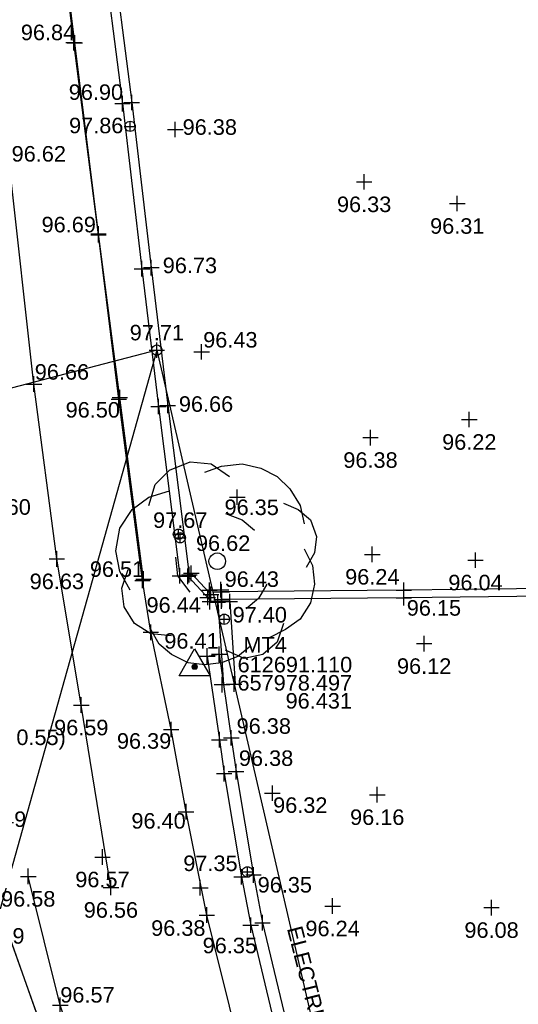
# Model space of a CAD drawing. Header units: metres. Extents: x 610185 to 614128, y 655663 to 660921.
# Tile 15 of 94: x 612683 to 612707, y 657962 to 658010. Entities that reach past the tile are written whole.
import ezdxf
from ezdxf.enums import TextEntityAlignment as Align

# ---------------------------------------------------------------- set-up
doc = ezdxf.new("R2010")
doc.units = ezdxf.units.M
doc.header["$MEASUREMENT"] = 0
doc.linetypes.add('CENTER', pattern=[50.8, 31.75, -6.35, 6.35, -6.35])
doc.linetypes.add('DASHED', pattern=[19.05, 12.7, -6.35])
for name, color, linetype in [('3D_WALL_ELEVATION', 7, 'Continuous'), ('3D_WALL_LINE', 7, 'Continuous'), ('3D_WALL_SYMBOL', 7, 'Continuous'), ('CONTOUR_ELEVATION', 56, 'Continuous'), ('CONTOUR_SYMBOL', 56, 'Continuous'), ('CONTROL_ID', 1, 'Continuous'), ('CONTROL_SYMBOL', 1, 'Continuous'), ('CONTROL_XYZ', 1, 'Continuous'), ('DETAIL_DES', 250, 'Continuous'), ('KERB_BOTTOM_ELEVATION', 7, 'Continuous'), ('KERB_BOTTOM_LINE', 7, 'Continuous'), ('KERB_BOTTOM_SYMBOL', 7, 'Continuous'), ('KERB_TOP_ELEVATION', 252, 'Continuous'), ('KERB_TOP_LINE', 252, 'Continuous'), ('KERB_TOP_SYMBOL', 252, 'Continuous'), ('METAL_SPOTHEIGHT_ELEVATION', 250, 'Continuous'), ('METAL_SPOTHEIGHT_SYMBOL', 250, 'Continuous'), ('OVERHEAD_WIRE_LINE', 20, 'OVERHEADWIRE'), ('OVERHEAD_WIRE_SYMBOL', 20, 'CENTER'), ('RIDGE_ELEVATION', 250, 'Continuous'), ('RIDGE_LINE', 250, 'CENTER'), ('RIDGE_SYMBOL', 250, 'Continuous'), ('ROAD_ELEVATION', 7, 'Continuous'), ('ROAD_LINE', 7, 'Continuous'), ('ROAD_SYMBOL', 7, 'Continuous'), ('TEXTS', 7, 'Continuous'), ('TOP_OF_WALL_ELEVATION', 211, 'Continuous'), ('TREE_SYMBOL', 93, 'Continuous'), ('WALL_TOP_SYMBOL', 211, 'Continuous'), ('WHITE_LINE_DASHED_ELEVATION', 254, 'Continuous'), ('WHITE_LINE_DASHED_LINE', 254, 'DASHED'), ('WHITE_LINE_DASHED_SYMBOL', 254, 'Continuous'), ('WHITE_LINE_SOLID_ELEVATION', 254, 'Continuous')]:
    doc.layers.add(name, color=color, linetype=linetype)
doc.styles.add('REGULAR', font='swissl.ttf')
doc.linetypes.add('OVERHEADWIRE', pattern='A,17,-1.387305,["OHW",REGULAR,S=1,R=0,X=0,Y=-0.5],-4.612695,17', length=40)

# ---------------------------------------------------------------- blocks, each defined once
blk = doc.blocks.new('S061')
at = {"color": 0, "linetype": 'Continuous'}
for p, q in [((-0.5, 0), (0.5, 0)), ((0, -0.5), (0, 0.5))]:
    blk.add_line(p, q, dxfattribs=at)
blk = doc.blocks.new('019')
at = {"color": 0, "linetype": 'Continuous'}
for p, q in [((-0.23, 0.44), (-0.13, 0.48)), ((-0.13, 0.48), (-0.03, 0.47)), ((-0.3, 0.37), (-0.23, 0.44)), ((-0.06, 0.43), (0.02, 0.46)), ((-0.03, 0.47), (0.06, 0.41)), ((0.02, 0.46), (0.12, 0.47)), ((0.12, 0.47), (0.21, 0.45)), ((0.21, 0.45), (0.29, 0.41)), ((0.29, 0.41), (0.35, 0.35)), ((-0.33, 0.27), (-0.3, 0.37)), ((-0.33, 0.31), (-0.23, 0.34)), ((0.35, 0.35), (0.4, 0.27)), ((-0.41, 0.25), (-0.33, 0.31)), ((-0.47, 0.16), (-0.41, 0.25)), ((0.32, 0.28), (0.39, 0.25)), ((0.39, 0.25), (0.45, 0.2)), ((0.4, 0.27), (0.42, 0.18)), ((0.04, 0.23), (0.12, 0.2)), ((0.12, 0.2), (0.18, 0.15)), ((0.45, 0.2), (0.48, 0.12)), ((-0.49, 0.05), (-0.47, 0.16)), ((0.48, 0.12), (0.47, 0.04)), ((-0.47, -0.05), (-0.49, 0.05)), ((0.42, 0.06), (0.46, -0.02)), ((-0.19, -0.07), (-0.2, 0.02)), ((0.47, 0.04), (0.43, -0.03)), ((-0.46, -0.13), (-0.43, -0.04)), ((0.46, -0.02), (0.47, -0.11)), ((-0.42, -0.14), (-0.47, -0.05)), ((-0.13, -0.15), (-0.19, -0.07)), ((-0.45, -0.22), (-0.46, -0.13)), ((0.24, -0.11), (0.2, -0.18)), ((0.47, -0.11), (0.45, -0.2)), ((0.2, -0.18), (0.14, -0.23)), ((-0.4, -0.3), (-0.45, -0.22)), ((0.45, -0.2), (0.4, -0.28)), ((0.4, -0.28), (0.33, -0.33)), ((-0.32, -0.35), (-0.4, -0.3)), ((-0.28, -0.4), (-0.32, -0.33)), ((0.33, -0.33), (0.25, -0.37)), ((0.32, -0.3), (0.29, -0.39)), ((-0.22, -0.36), (-0.32, -0.35)), ((-0.22, -0.45), (-0.28, -0.4)), ((0.16, -0.41), (0.1, -0.46)), ((0.29, -0.39), (0.22, -0.45)), ((-0.14, -0.49), (-0.22, -0.45)), ((0.1, -0.46), (0.02, -0.49)), ((0.13, -0.47), (0.04, -0.43)), ((0.22, -0.45), (0.13, -0.47)), ((-0.06, -0.5), (-0.14, -0.49)), ((0.02, -0.49), (-0.06, -0.5))]:
    blk.add_line(p, q, dxfattribs=at)
blk = doc.blocks.new('S028')
at = {"color": 0, "linetype": 'Continuous'}
for p, q in [((-0.5, 0), (-0.48, 0.13)), ((-0.48, -0.13), (-0.5, 0)), ((-0.48, 0.13), (-0.43, 0.25)), ((-0.43, 0.25), (-0.35, 0.35)), ((-0.35, 0.35), (-0.25, 0.43)), ((-0.25, 0.43), (-0.13, 0.48)), ((-0.13, 0.48), (0, 0.5)), ((0, 0.5), (0.13, 0.48)), ((0.13, 0.48), (0.25, 0.43)), ((0.25, 0.43), (0.35, 0.35)), ((0.35, 0.35), (0.43, 0.25)), ((0.43, 0.25), (0.48, 0.13)), ((0.48, 0.13), (0.5, 0)), ((0.5, 0), (0.48, -0.13)), ((-0.43, -0.25), (-0.48, -0.13)), ((-0.35, -0.35), (-0.43, -0.25)), ((-0.25, -0.43), (-0.35, -0.35)), ((-0.13, -0.48), (-0.25, -0.43)), ((0, -0.5), (-0.13, -0.48)), ((0.13, -0.48), (0, -0.5)), ((0.25, -0.43), (0.13, -0.48)), ((0.35, -0.35), (0.25, -0.43)), ((0.43, -0.25), (0.35, -0.35)), ((0.48, -0.13), (0.43, -0.25))]:
    blk.add_line(p, q, dxfattribs=at)
blk = doc.blocks.new('042')
at = {"color": 0, "linetype": 'Continuous'}
for p, q in [((-0.5, 0), (-0.48, 0.13)), ((-0.48, -0.13), (-0.5, 0)), ((-0.5, 0), (0.5, 0)), ((-0.48, 0.13), (-0.43, 0.25)), ((-0.43, 0.25), (-0.35, 0.35)), ((-0.35, 0.35), (-0.25, 0.43)), ((-0.25, 0.43), (-0.13, 0.48)), ((-0.13, 0.48), (0, 0.5)), ((0, 0.5), (0.13, 0.48)), ((0, -0.5), (0, 0.5)), ((0.13, 0.48), (0.25, 0.43)), ((0.25, 0.43), (0.35, 0.35)), ((0.35, 0.35), (0.43, 0.25)), ((0.43, 0.25), (0.48, 0.13)), ((0.48, 0.13), (0.5, 0)), ((0.5, 0), (0.48, -0.13)), ((-0.43, -0.25), (-0.48, -0.13)), ((-0.35, -0.35), (-0.43, -0.25)), ((-0.25, -0.43), (-0.35, -0.35)), ((-0.13, -0.48), (-0.25, -0.43)), ((0, -0.5), (-0.13, -0.48)), ((0.13, -0.48), (0, -0.5)), ((0.25, -0.43), (0.13, -0.48)), ((0.35, -0.35), (0.25, -0.43)), ((0.43, -0.25), (0.35, -0.35)), ((0.48, -0.13), (0.43, -0.25))]:
    blk.add_line(p, q, dxfattribs=at)
blk = doc.blocks.new('036')
at = {"color": 0, "linetype": 'Continuous'}
for p, q in [((-0.5, -0.29), (0, 0.58)), ((0, 0.58), (0.5, -0.29)), ((-0.08, 0), (0.06, 0.06)), ((-0.08, 0), (-0.07, 0.03)), ((-0.07, -0.03), (-0.08, 0)), ((0.08, 0), (-0.08, 0)), ((0.06, -0.06), (-0.08, 0)), ((-0.07, 0.03), (-0.06, 0.06)), ((0, 0.08), (-0.06, -0.06)), ((-0.06, 0.06), (-0.03, 0.07)), ((0, -0.08), (-0.06, 0.06)), ((-0.06, 0.06), (0.06, 0.06)), ((-0.06, -0.06), (-0.06, 0.06)), ((-0.06, 0.06), (0.08, 0)), ((0.08, 0), (-0.06, -0.06)), ((-0.03, 0.07), (0, 0.08)), ((0, 0.08), (0.03, 0.07)), ((0, -0.08), (0, 0.08)), ((0.06, -0.06), (0, 0.08)), ((0.06, 0.06), (0, -0.08)), ((0.03, 0.07), (0.06, 0.06)), ((0.06, 0.06), (0.07, 0.03)), ((0.06, 0.06), (0.06, -0.06)), ((0.07, 0.03), (0.08, 0)), ((0.08, 0), (0.07, -0.03)), ((0.5, -0.29), (-0.5, -0.29)), ((-0.06, -0.06), (-0.07, -0.03)), ((-0.03, -0.07), (-0.06, -0.06)), ((-0.06, -0.06), (0.06, -0.06)), ((0, -0.08), (-0.03, -0.07)), ((0.03, -0.07), (0, -0.08)), ((0.06, -0.06), (0.03, -0.07)), ((0.07, -0.03), (0.06, -0.06))]:
    blk.add_line(p, q, dxfattribs=at)

msp = doc.modelspace()

# ---------------------------------------------------------------- linework, layer by layer
at = {"layer": '3D_WALL_LINE'}
for p, q in [((612690.85, 657982.946, 96.616), (612690.947, 657983.017, 96.574)), ((612690.947, 657983.017, 96.574), (612691.831, 657982.07, 96.45)), ((612690.403, 657982.889, 96.616), (612690.79, 657982.87, 96.574)), ((612690.79, 657982.87, 96.574), (612691.844, 657981.741, 96.426)), ((612692.383, 657982.221, 96.416), (612691.826, 657982.198, 96.429)), ((612691.826, 657982.198, 96.429), (612691.848, 657981.648, 96.429)), ((612692.383, 657982.221, 96.416), (612692.405, 657981.671, 96.416)), ((612692.405, 657981.671, 96.416), (612691.848, 657981.648, 96.429)), ((612692.232, 657981.625, 96.419), (612692.811, 657981.654, 96.419)), ((612692.232, 657981.625, 96.419), (612692.509, 657977.645, 96.389)), ((612692.811, 657981.654, 96.419), (612693.075, 657977.668, 96.389)), ((612691.719, 657979.018, 96.412), (612692.293, 657979.101, 96.412)), ((612692.509, 657977.645, 96.389), (612693.075, 657977.668, 96.389))]:
    msp.add_line(p, q, dxfattribs=at)
for points in [[(612684.602, 658030.099, 97.261), (612685.558, 658021.837, 97.17), (612686.584, 658013.831, 96.989), (612687.627, 658005.698, 96.903), (612688.569, 657997.727, 96.727), (612689.366, 657991.071, 96.656), (612690.403, 657982.889, 96.616)], [(612685.049, 658030.151, 97.261), (612686.004, 658021.891, 97.17), (612687.03, 658013.889, 96.989), (612688.073, 658005.753, 96.903), (612689.016, 657997.78, 96.727), (612689.812, 657991.126, 96.656), (612690.85, 657982.946, 96.616)], [(612717.777, 657982.375, 95.748), (612709.372, 657982.292, 95.905), (612701.207, 657982.203, 96.146), (612692.387, 657982.12, 96.413)], [(612717.791, 657982.005, 95.747), (612709.376, 657981.922, 95.905), (612701.211, 657981.833, 96.146), (612692.402, 657981.75, 96.412)], [(612691.719, 657979.018, 96.412), (612692.305, 657974.979, 96.381), (612692.538, 657973.338, 96.378), (612693.377, 657968.353, 96.354)], [(612692.293, 657979.101, 96.412), (612692.878, 657975.067, 96.381), (612693.11, 657973.438, 96.378), (612693.95, 657968.446, 96.354)], [(612693.377, 657968.353, 96.354), (612693.816, 657966.019, 96.348), (612695.438, 657959.267, 96.353), (612697.815, 657951.56, 96.389), (612699.098, 657947.692, 96.377), (612700.683, 657944.132, 96.42)], [(612693.95, 657968.446, 96.354), (612694.384, 657966.136, 96.348), (612695.998, 657959.42, 96.353), (612698.367, 657951.737, 96.389), (612699.64, 657947.901, 96.377), (612701.213, 657944.368, 96.42)]]:
    msp.add_polyline3d(points, dxfattribs=at)
at = {"layer": 'KERB_BOTTOM_LINE'}
for points in [[(612688.594, 657982.674, 96.449), (612687.454, 657991.426, 96.502), (612686.467, 657999.369, 96.563), (612685.274, 658008.645, 96.684), (612684.337, 658016.463, 96.782), (612683.447, 658024.323, 96.883), (612682.712, 658030.795, 96.942)], [(612690.824, 657940.782, 96.395), (612690.622, 657941.565, 96.412), (612688.469, 657947.54, 96.436), (612685.836, 657955.079, 96.435), (612683.576, 657961.511, 96.454), (612681.536, 657967.255, 96.48)]]:
    msp.add_polyline3d(points, dxfattribs=at)
at = {"layer": 'KERB_TOP_LINE'}
for points in [[(612688.645, 657982.736, 96.508), (612687.5, 657991.499, 96.563), (612686.469, 657999.408, 96.687), (612685.33, 658008.638, 96.842), (612684.367, 658016.471, 96.975), (612683.479, 658024.332, 97.04), (612682.738, 658030.782, 97.085)], [(612690.799, 657940.771, 96.396), (612690.557, 657941.533, 96.499), (612688.428, 657947.564, 96.489), (612685.771, 657955.074, 96.496), (612683.567, 657961.531, 96.493), (612681.526, 657967.235, 96.492)]]:
    msp.add_polyline3d(points, dxfattribs=at)
at = {"layer": 'OVERHEAD_WIRE_LINE'}
for p, q in [((612689.287, 657993.792, 97.714), (612680.992, 657964.219, 104.847)), ((612689.287, 657993.792), (612701.028, 657943.063))]:
    msp.add_line(p, q, dxfattribs=at)
msp.add_polyline3d([(612689.287, 657993.792, 97.714), (612658.682, 657985.802, 105.241), (612633.681, 657977.333, 104.246), (612657.257, 657967.571, 101.798)], dxfattribs=at)
at = {"layer": 'RIDGE_LINE'}
msp.add_polyline3d([(612691.626, 657942.18, 96.516), (612689.122, 657948.393, 96.512), (612686.826, 657955.406, 96.539), (612684.627, 657962.155, 96.573), (612683.078, 657968.375, 96.581)], dxfattribs=at)
at = {"layer": 'ROAD_LINE'}
for points in [[(612690.696, 657971.501, 96.397), (612689.976, 657975.47, 96.392), (612688.998, 657980.165, 96.439), (612688.594, 657982.674, 96.449)], [(612699.438, 657942.919, 96.325), (612696.606, 657950.109, 96.359), (612693.892, 657957.714, 96.382), (612691.697, 657966.508, 96.382), (612690.696, 657971.501, 96.397)]]:
    msp.add_polyline3d(points, dxfattribs=at)
at = {"layer": 'WHITE_LINE_DASHED_LINE'}
msp.add_polyline3d([(612687.069, 657967.84, 96.561), (612685.638, 657976.65, 96.586), (612684.459, 657983.71, 96.628), (612683.351, 657992.154, 96.657), (612682.167, 658002.743, 96.625), (612681.056, 658011.627, 96.759), (612680.061, 658020.743, 96.894), (612678.953, 658029.605, 97.005)], dxfattribs=at)

# ---------------------------------------------------------------- block references
at = {"layer": '3D_WALL_SYMBOL', "xscale": 0.75, "yscale": 0.75, "zscale": 0.75}
for p in [(612687.627, 658005.698, 96.903), (612688.073, 658005.753, 96.903), (612689.016, 657997.78, 96.727), (612688.569, 657997.727, 96.727), (612689.812, 657991.126, 96.656), (612689.366, 657991.071, 96.656), (612690.403, 657982.889, 96.616), (612690.79, 657982.87, 96.574), (612690.85, 657982.946, 96.616), (612690.947, 657983.017, 96.574), (612691.826, 657982.198, 96.429), (612692.383, 657982.221, 96.416), (612692.414, 657982.12, 96.412), (612701.207, 657982.203, 96.146), (612691.742, 657981.851, 96.44), (612691.848, 657981.648, 96.429), (612691.899, 657981.998, 96.44), (612692.232, 657981.625, 96.419), (612692.405, 657981.671, 96.416), (612692.417, 657981.75, 96.412), (612692.811, 657981.654, 96.419), (612701.211, 657981.833, 96.146), (612691.719, 657979.018, 96.412), (612692.293, 657979.101, 96.412), (612692.433, 657977.637, 96.389), (612693.012, 657977.666, 96.389), (612692.305, 657974.979, 96.381), (612692.878, 657975.067, 96.381), (612692.538, 657973.338, 96.378), (612693.11, 657973.438, 96.378), (612693.377, 657968.353, 96.354), (612693.95, 657968.446, 96.354), (612693.816, 657966.019, 96.348), (612694.384, 657966.136, 96.348)]:
    msp.add_blockref('S061', p, dxfattribs=at)
at = {"layer": 'CONTOUR_SYMBOL', "xscale": 0.75, "yscale": 0.75, "zscale": 0.75}
for p in [(612690.174, 658004.451, 96.377), (612699.293, 658001.921, 96.327), (612703.789, 658000.874, 96.315), (612691.445, 657993.71, 96.426), (612704.369, 657990.442, 96.222), (612699.599, 657989.569, 96.384), (612693.167, 657986.691, 96.354), (612699.688, 657983.93, 96.244), (612704.669, 657983.652, 96.042)]:
    msp.add_blockref('S061', p, dxfattribs=at)
at = {"layer": 'CONTROL_SYMBOL', "xscale": 1.5, "yscale": 1.5, "zscale": 1.5}
msp.add_blockref('036', (612691.11, 657978.497, 96.431), dxfattribs=at)
at = {"layer": 'KERB_BOTTOM_SYMBOL', "xscale": 0.75, "yscale": 0.75, "zscale": 0.75}
for p in [(612685.274, 658008.645, 96.684), (612686.467, 657999.369, 96.563), (612687.454, 657991.426, 96.502), (612688.594, 657982.674, 96.449)]:
    msp.add_blockref('S061', p, dxfattribs=at)
at = {"layer": 'KERB_TOP_SYMBOL', "xscale": 0.75, "yscale": 0.75, "zscale": 0.75}
for p in [(612685.33, 658008.638, 96.842), (612686.469, 657999.408, 96.687), (612687.5, 657991.499, 96.563), (612688.645, 657982.736, 96.508)]:
    msp.add_blockref('S061', p, dxfattribs=at)
at = {"layer": 'METAL_SPOTHEIGHT_SYMBOL', "xscale": 0.75, "yscale": 0.75, "zscale": 0.75}
for p in [(612702.19, 657979.618, 96.119), (612694.862, 657972.396, 96.315), (612699.926, 657972.321, 96.159), (612697.77, 657966.945, 96.242), (612705.444, 657966.867, 96.076)]:
    msp.add_blockref('S061', p, dxfattribs=at)
at = {"layer": 'OVERHEAD_WIRE_SYMBOL', "xscale": 0.75, "yscale": 0.75, "zscale": 0.75}
msp.add_blockref('S061', (612689.287, 657993.792, 97.714), dxfattribs=at)
msp.add_blockref('S061', (612689.287, 657993.792, 97.714), dxfattribs=at)
msp.add_blockref('S061', (612689.287, 657993.792, 97.714), dxfattribs=at)
at = {"layer": 'RIDGE_SYMBOL', "xscale": 0.75, "yscale": 0.75, "zscale": 0.75}
for p in [(612683.078, 657968.375, 96.581), (612684.627, 657962.155, 96.573)]:
    msp.add_blockref('S061', p, dxfattribs=at)
at = {"layer": 'ROAD_SYMBOL', "xscale": 0.75, "yscale": 0.75, "zscale": 0.75}
for p in [(612688.998, 657980.165, 96.439), (612689.976, 657975.47, 96.392), (612690.696, 657971.501, 96.397), (612691.384, 657967.827, 96.395), (612691.697, 657966.508, 96.382)]:
    msp.add_blockref('S061', p, dxfattribs=at)
at = {"layer": 'TREE_SYMBOL'}
for name, xscale, yscale, zscale in [('019', 10, 10, 10), ('S028', 0.8, 0.8, 0.8)]:
    msp.add_blockref(name, (612692.201, 657983.596, 96.553), dxfattribs=dict(at, xscale=xscale, yscale=yscale, zscale=zscale))
at = {"layer": 'WALL_TOP_SYMBOL', "xscale": 0.5, "yscale": 0.5, "zscale": 0.5}
for p in [(612687.994, 658004.602, 97.856), (612689.287, 657993.792, 97.714), (612690.33, 657984.901, 97.675), (612690.416, 657984.734, 97.668), (612692.543, 657980.794, 97.404), (612693.657, 657968.592, 97.353)]:
    msp.add_blockref('042', p, dxfattribs=at)
at = {"layer": 'WHITE_LINE_DASHED_SYMBOL', "xscale": 0.75, "yscale": 0.75, "zscale": 0.75}
for p in [(612683.351, 657992.154, 96.657), (612684.459, 657983.71, 96.628), (612685.638, 657976.65, 96.586), (612686.66, 657969.31, 96.569), (612687.069, 657967.84, 96.561)]:
    msp.add_blockref('S061', p, dxfattribs=at)

# ---------------------------------------------------------------- texts
at = {"layer": '3D_WALL_ELEVATION', "style": 'REGULAR'}
for s, p in [('96.90', (612685.034, 658005.879, 96.903)), ('96.73', (612689.571, 657997.511, 96.727)), ('96.66', (612690.35, 657990.815, 96.656)), ('96.62', (612691.175, 657984.094, 96.616)), ('96.43', (612692.558, 657982.358, 96.429)), ('96.15', (612701.352, 657980.968, 96.146)), ('96.41', (612689.647, 657979.375, 96.412)), ('96.38', (612693.138, 657975.263, 96.381)), ('96.38', (612693.248, 657973.711, 96.378)), ('96.35', (612694.153, 657967.595, 96.354)), ('96.59', (612680.276, 657965.126, 96.587)), ('96.35', (612691.499, 657964.663, 96.348))]:
    msp.add_text(s, height=0.75, dxfattribs=at).set_placement(p)
at = {"layer": 'CONTOUR_ELEVATION', "style": 'REGULAR'}
for s, p in [('96.38', (612691.842, 658004.943, 96.377)), ('96.33', (612699.293, 658001.211, 96.327)), ('96.31', (612703.789, 658000.164, 96.315)), ('96.43', (612692.834, 657994.667, 96.426)), ('96.22', (612704.369, 657989.732, 96.222)), ('96.38', (612699.599, 657988.859, 96.384)), ('96.35', (612693.864, 657986.579, 96.354)), ('96.24', (612699.688, 657983.22, 96.244)), ('96.04', (612704.669, 657982.942, 96.042))]:
    msp.add_text(s, height=0.75, dxfattribs=at).set_placement(p, align=Align.TOP_CENTER)
at = {"layer": 'CONTROL_ID', "style": 'REGULAR'}
msp.add_text('MT4', height=0.75, dxfattribs=at).set_placement((612693.467, 657979.564, 96.431), align=Align.MIDDLE_LEFT)
at = {"layer": 'CONTROL_XYZ', "style": 'REGULAR'}
msp.add_text('612691.110', height=0.75, dxfattribs=at).set_placement((612698.719, 657978.231, 96.431), align=Align.RIGHT)
msp.add_text('657978.497', height=0.75, dxfattribs=at).set_placement((612698.712, 657977.725, 96.431), align=Align.MIDDLE_RIGHT)
msp.add_text('96.431', height=0.75, dxfattribs=at).set_placement((612698.705, 657977.229, 96.431), align=Align.TOP_RIGHT)
at = {"layer": 'DETAIL_DES', "style": 'REGULAR'}
msp.add_text('(POSTCIRCULAR 0.55)', height=0.75, dxfattribs=at).set_placement((612673.657, 657975.095, 96.809), align=Align.MIDDLE_LEFT)
at = {"layer": 'KERB_BOTTOM_ELEVATION', "style": 'REGULAR'}
msp.add_text('96.50', height=0.75, dxfattribs=at).set_placement((612684.882, 657990.535, 96.502))
at = {"layer": 'KERB_TOP_ELEVATION', "style": 'REGULAR'}
for s, p in [('96.84', (612682.721, 658008.764, 96.842)), ('96.69', (612683.722, 657999.483, 96.687)), ('96.51', (612686.052, 657982.842, 96.508))]:
    msp.add_text(s, height=0.75, dxfattribs=at).set_placement(p)
at = {"layer": 'METAL_SPOTHEIGHT_ELEVATION', "style": 'REGULAR'}
for s, p in [('96.12', (612702.19, 657978.908, 96.119)), ('96.32', (612696.21, 657972.193, 96.315)), ('96.16', (612699.926, 657971.611, 96.159)), ('96.24', (612697.77, 657966.235, 96.242)), ('96.08', (612705.444, 657966.157, 96.076))]:
    msp.add_text(s, height=0.75, dxfattribs=at).set_placement(p, align=Align.TOP_CENTER)
at = {"layer": 'RIDGE_ELEVATION', "style": 'REGULAR'}
for s, p in [('96.58', (612683.078, 657967.665, 96.581)), ('96.57', (612685.937, 657963.03, 96.573))]:
    msp.add_text(s, height=0.75, dxfattribs=at).set_placement(p, align=Align.TOP_CENTER)
at = {"layer": 'ROAD_ELEVATION', "style": 'REGULAR'}
for s, p in [('96.44', (612688.788, 657981.11, 96.439)), ('96.39', (612687.359, 657974.542, 96.392)), ('96.49', (612680.361, 657970.764, 96.487)), ('96.40', (612688.058, 657970.683, 96.395)), ('96.38', (612689.012, 657965.505, 96.382))]:
    msp.add_text(s, height=0.75, dxfattribs=at).set_placement(p)
at = {"layer": 'TEXTS', "style": 'REGULAR'}
msp.add_text('ELECTRICITY LINE', height=0.75, rotation=284.2287, dxfattribs=at).set_placement((612695.563, 657965.862, 94.62))
at = {"layer": 'TOP_OF_WALL_ELEVATION', "style": 'REGULAR'}
for s, p in [('97.86', (612686.36, 658004.268, 97.856)), ('97.71', (612689.287, 657994.265, 97.714)), ('97.67', (612690.416, 657985.207, 97.668)), ('97.40', (612694.256, 657980.637, 97.404)), ('97.35', (612691.873, 657968.633, 97.353))]:
    msp.add_text(s, height=0.75, dxfattribs=at).set_placement(p, align=Align.CENTER)
at = {"layer": 'WHITE_LINE_DASHED_ELEVATION', "style": 'REGULAR'}
for s, p in [('96.62', (612683.587, 658003.65, 96.625)), ('96.66', (612684.703, 657993.117, 96.657)), ('96.63', (612684.459, 657983, 96.628)), ('96.59', (612685.638, 657975.94, 96.586)), ('96.57', (612686.66, 657968.6, 96.569)), ('96.56', (612687.069, 657967.13, 96.561))]:
    msp.add_text(s, height=0.75, dxfattribs=at).set_placement(p, align=Align.TOP_CENTER)
at = {"layer": 'WHITE_LINE_SOLID_ELEVATION', "style": 'REGULAR'}
msp.add_text('96.60', height=0.75, dxfattribs=at).set_placement((612681.892, 657986.592, 96.602), align=Align.TOP_CENTER)

doc.saveas('drawing.dxf')
